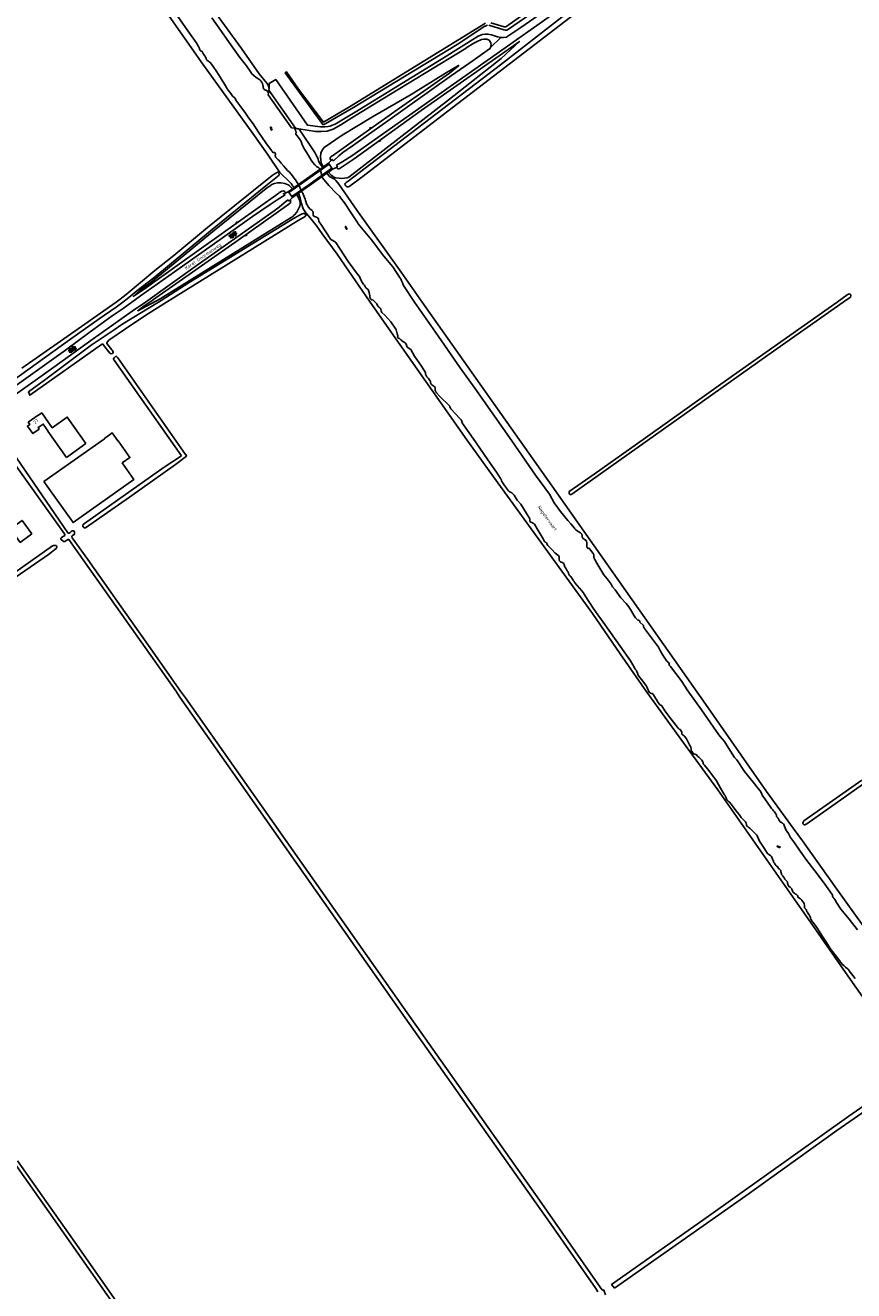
# Model space of a CAD drawing. Extents: x 168875 to 176000, y 513888 to 528000.
# Tile 18 of 106: x 173304 to 173919, y 518266 to 519205. Entities that reach past the tile are written whole.
import ezdxf

# ---------------------------------------------------------------- set-up
doc = ezdxf.new("R2010")
doc.units = 0
doc.header["$MEASUREMENT"] = 0
doc.layers.get('0').update_dxf_attribs({"linetype": 'CONTINUOUS'})
for name, color, linetype in [('BIJGEBOUW', 12, 'CONTINUOUS'), ('DAKRAND', 10, 'CONTINUOUS'), ('HOOFDGEBOUW', 1, 'CONTINUOUS'), ('HUISNUMMER', 7, 'CONTINUOUS'), ('INSTEEK_SLOOT', 72, 'CONTINUOUS'), ('KANT_VERHARDING', 252, 'CONTINUOUS'), ('KANT_WATER', 140, 'CONTINUOUS'), ('KUNSTWERK', 12, 'CONTINUOUS'), ('SEMANTIEK', 140, 'CONTINUOUS'), ('STRAATNAAM', 7, 'CONTINUOUS'), ('TALUD', 34, 'CONTINUOUS'), ('WATERLOOPNAAM', 7, 'CONTINUOUS')]:
    doc.layers.add(name, color=color, linetype=linetype)
doc.styles.add('ISOCP', font='ISOCP.shx', dxfattribs={"height": 1.8})

# ---------------------------------------------------------------- blocks, each defined once
blk = doc.blocks.new('S014')
at = {"color": 0}
for p, q in [((0, -0.75), (4.2, 1.67)), ((0, 0.65), (1.78, 1.67)), ((5.07, -1.52), (0, 1.4)), ((2.64, -1.52), (0, 0)), ((1.08, -1.52), (6.15, 1.4)), ((6.15, -0.75), (1.95, 1.67)), ((3.51, -1.52), (6.15, 0)), ((6.15, 0.65), (4.37, 1.67))]:
    blk.add_line(p, q, dxfattribs=at)
blk = doc.blocks.new('S04')
at = {"color": 0}
for p, q in [((0, 0.5), (0.5, 0.5)), ((0, 0.25), (1, 0.25)), ((0, 0), (0.5, 0)), ((0, -0.25), (1, -0.25)), ((0, -0.5), (0.5, -0.5))]:
    blk.add_line(p, q, dxfattribs=at)
blk = doc.blocks.new('S05')
at = {"color": 0}
for p, q in [((0.08, 0.3), (0.38, 0.59)), ((0.11, -0.19), (0.41, 0.09)), ((0.38, 0.59), (0.68, 0.71)), ((0.41, 0.09), (0.71, 0.21)), ((0.68, 0.71), (1.01, 0.62)), ((0.71, 0.21), (1.02, 0.12)), ((1.01, 0.62), (1.33, 0.37)), ((1.02, 0.12), (1.36, -0.12)), ((1.33, 0.37), (1.66, 0.13)), ((1.66, 0.13), (1.97, 0.04)), ((1.97, 0.04), (2.28, 0.16)), ((2.28, 0.16), (2.58, 0.44)), ((1.36, -0.12), (1.68, -0.37)), ((1.68, -0.37), (2, -0.46)), ((2, -0.46), (2.31, -0.33)), ((2.31, -0.33), (2.61, -0.05))]:
    blk.add_line(p, q, dxfattribs=at)

msp = doc.modelspace()

# ---------------------------------------------------------------- linework, layer by layer
at = {"layer": 'BIJGEBOUW'}
msp.add_lwpolyline([(173317.413, 518866.635), (173338.975, 518836.248), (173384.181, 518868.325), (173375.535, 518880.509), (173381.244, 518884.56), (173372.442, 518896.964), (173372.344, 518896.895), (173368.176, 518902.815), (173362.291, 518898.671), (173362.382, 518898.544), (173317.413, 518866.635)], dxfattribs=at)
at = {"layer": 'DAKRAND'}
msp.add_lwpolyline([(173308.5, 518827.8), (173299.8, 518821.5), (173292.5, 518831.5), (173301.2, 518837.8), (173308.5, 518827.8)], dxfattribs=at)
at = {"layer": 'HOOFDGEBOUW'}
for points in [[(173348.595, 518894.867), (173334.743, 518914.552), (173323.556, 518906.68), (173315.782, 518917.728), (173313.255, 518915.95), (173313.198, 518916.031), (173305.746, 518910.775)], [(173305.746, 518910.775), (173306.912, 518909.127), (173305.165, 518907.892), (173309.08, 518902.357), (173313.794, 518905.692), (173313.069, 518906.717), (173316.816, 518909.367), (173320.383, 518904.324), (173320.194, 518904.191)], [(173320.194, 518904.191), (173334.069, 518884.535)], [(173334.069, 518884.535), (173348.595, 518894.867)]]:
    msp.add_lwpolyline(points, dxfattribs=at)
at = {"layer": 'INSTEEK_SLOOT'}
for points in [[(173071.8, 519770.5), (173070.2, 519765.4), (173069.8, 519759), (173071, 519752.1), (173072.9, 519746.5), (173075, 519742.5), (173076.4, 519740.5), (173082.1, 519731.9), (173168.1, 519609), (173198.6, 519565.7), (173229.7, 519522), (173271, 519461.9), (173285.2, 519441.7), (173308.2, 519408.5), (173328.1, 519380.5), (173349, 519350.9), (173388.9, 519293.5), (173413.6, 519258.3), (173438.8, 519222.8), (173464.2, 519188.3), (173477.3, 519169.5), (173482.9, 519162.6), (173484, 519161), (173484.572, 519158.618)], [(173358.6, 519286.3), (173435.3, 519176.5), (173472.5, 519125), (173483.4, 519109.7), (173492.6, 519096.2), (173500, 519089), (173501, 519087.9), (173502.3, 519086.1), (173503.256, 519084.921)], [(173715.8, 519217.2), (173617.3, 519141.8), (173553.6, 519092.8), (173544.9, 519086.2), (173544.2, 519085.8), (173543.3, 519085.6), (173542.5, 519085.6), (173541.8, 519086), (173541.1, 519086.7), (173540.9, 519087.5), (173541.1, 519088.1), (173541.9, 519088.8), (173543.4, 519089.6), (173594.9, 519129), (173656.4, 519176.2), (173744.4, 519244.7)], [(173649.2, 519207.3), (173659.1, 519204.4), (173660.5, 519204.4), (173692.9, 519227.3)], [(173687.7, 519220), (173661.6, 519202), (173661.3, 519201.9), (173659.9, 519201.9), (173659, 519202.1), (173647.9, 519205.5)], [(173646.9, 519205.5), (173646, 519205.3), (173645.3, 519204.9), (173645.1, 519204.9), (173644.9, 519204.7), (173624.3, 519191.2), (173547.2, 519144.5), (173526.8, 519132.5), (173525.2, 519131.7), (173524.5, 519131.7), (173496.5, 519170.1), (173497.6, 519170.8), (173506.4, 519158), (173525.1, 519133.5), (173544.3, 519144.9), (173645.4, 519207.1)], [(173506.708, 519128.633), (173506.832, 519128.448)], [(173506.832, 519128.448), (173518.5, 519111.1), (173520.2, 519108.1), (173521, 519106.3), (173521.3, 519104.8), (173521.6, 519104), (173522.7, 519102.2), (173524.427, 519099.962)], [(173371.1, 519000), (173373.9, 519002), (173378.5, 519005.6), (173399.8, 519023.3), (173413.8, 519034.5), (173438.8, 519055.3), (173459.2, 519071.6), (173486.8, 519094), (173489.1, 519095.5), (173490, 519096), (173490.5, 519096.4), (173490.9, 519096.4), (173491.3, 519096.1), (173491.4, 519095.8), (173492, 519095.2), (173492.1, 519094.2), (173482.1, 519086.2), (173441.1, 519052.9), (173398.9, 519018), (173386.5, 519008.3), (173380.5, 519003.3), (173376.1, 519000)], [(173527.571, 519095.74), (173529.6, 519093.3), (173533.1, 519091.1), (173534.2, 519090.1), (173536.3, 519087.4), (173549.8, 519068.2), (173582.6, 519022.2), (173598.2, 519000)], [(173506.415, 519080.764), (173507.3, 519078.7), (173507.8, 519077.1), (173508.6, 519073.1), (173509.9, 519069.3), (173512, 519066.3), (173515.2, 519062.6), (173520.2, 519056.2), (173524.1, 519050.7), (173535.1, 519035.6), (173559.7, 519000)], [(173402.4, 519000), (173404.4, 519001.2), (173425.2, 519014.4), (173470.1, 519042), (173502.1, 519061.4), (173507.1, 519064.4), (173509.1, 519065.5), (173510.1, 519065.8), (173510.5, 519065.8), (173511.1, 519065.6), (173511.7, 519064.9), (173511.9, 519064.2), (173511.8, 519063.9), (173511.4, 519063.4), (173506.2, 519060.4), (173408.4, 519000)], [(173376.1, 519000), (173371.1, 518996.3), (173358.5, 518987.6), (173336.4, 518972), (173263.5, 518919.6)], [(173300.9, 518950.9), (173345.4, 518981.9), (173371.1, 519000)], [(173402.4, 519000), (173376.1, 518983.8), (173368.8, 518978.8), (173352.5, 518967.9), (173317.9, 518942), (173305.8, 518933.3), (173306.8, 518930.8), (173360.1, 518968.5), (173360.6, 518968.7), (173360.9, 518968.7), (173361.5, 518968.5), (173361.7, 518968), (173366.4, 518962), (173366.7, 518961.8), (173367.4, 518961.6), (173368.2, 518961.9), (173368.7, 518962.4), (173368.8, 518962.8), (173368.4, 518964), (173367.9, 518964.4), (173364.2, 518969.1), (173364.1, 518969.8), (173364.5, 518970.4), (173365.7, 518971.7), (173384.1, 518984.4), (173395, 518991.5), (173408.4, 519000)], [(173559.7, 519000), (173581.7, 518968.4), (173631.6, 518897.7), (173651.4, 518870.1), (173724.8, 518768.7), (173745.5, 518738.8), (173765.3, 518710.4), (173792.5, 518672.7), (173817.9, 518637.8), (173890.6, 518534), (173911.1, 518504.6), (173930.9, 518476.5), (173954.5, 518442.8), (173969.3, 518420.7), (173986.5, 518397.1), (174000, 518378)], [(173598.2, 519000), (173657.2, 518916.5), (173694.9, 518863.3), (173808.9, 518701.3), (173854.1, 518636.7), (173873.9, 518609.4), (173880.9, 518599.9), (173906.3, 518564.2), (173932.9, 518527.2), (173965.4, 518481.3), (174000, 518432.1)], [(173911.1, 519000), (173855.1, 518960.6), (173709.4, 518857.4), (173708.9, 518857.2), (173708, 518857.2), (173707.6, 518857.7), (173707.4, 518858.3), (173707.4, 518858.9), (173707.6, 518859.4), (173726.1, 518872.2), (173764.3, 518899.2), (173829.6, 518945.6), (173906.5, 519000)], [(173906.5, 519000), (173914.1, 519005.4), (173914.9, 519005.9), (173915.4, 519006.1), (173916.3, 519005.9), (173916.7, 519005.3), (173916.8, 519004.6), (173916.5, 519003.7), (173911.1, 519000)], [(173419.468, 518885.908), (173369.6, 518956.8), (173369.3, 518957), (173369.1, 518957.6), (173369.1, 518957.9), (173369.7, 518958.9), (173370.2, 518959.4), (173370.7, 518959.7), (173370.9, 518959.7), (173371.4, 518959.5), (173372.3, 518958.6), (173422.6, 518886.9), (173422.682, 518886.802)], [(173287.5, 518891.1), (173332.6, 518828)], [(173419.468, 518885.908), (173406.8, 518877.4), (173347.4, 518835.6), (173346.492, 518834.84)], [(173380.9, 518855.2), (173415.029, 518879.383), (173423.289, 518885.674), (173422.682, 518886.802)], [(173734.517, 518263.037), (173733.326, 518266.416), (173733.3, 518266.4), (173732.5, 518266.4), (173732.1, 518266.6), (173731.8, 518266.9), (173723.6, 518278.4), (173685.4, 518333.1), (173584.3, 518476.4), (173422.5, 518706.1), (173418.8, 518711), (173395, 518745), (173371.7, 518777.9), (173350.1, 518808.9), (173338.3, 518825), (173338.1, 518825.9), (173338.3, 518826.3), (173340, 518827.6), (173340.2, 518828.2), (173340.2, 518829.2), (173339.8, 518829.9), (173339.1, 518830.1), (173338.4, 518830.1), (173337.5, 518829.6), (173336.5, 518828.7), (173336.1, 518828.5), (173335.9, 518828.3), (173335.5, 518828.3), (173335.1, 518828.6), (173296.9, 518884.2)], [(173380.9, 518855.2), (173348.132, 518832.473), (173347.442, 518832.399), (173347.01, 518832.51), (173346.455, 518833.102), (173346.209, 518833.854), (173346.196, 518834.212), (173346.492, 518834.84)], [(173253.1, 518769.3), (173323.7, 518818.9), (173324.6, 518819.2), (173326.2, 518819.2), (173326.8, 518818.9), (173327, 518818.4), (173327, 518818), (173326.8, 518817.4), (173326.4, 518817), (173320.7, 518812.6), (173254.2, 518766.7)], [(173332.6, 518828), (173333, 518827.1), (173332.9, 518826.7), (173330.4, 518825.1), (173330, 518824.7), (173329.9, 518824.5), (173330, 518823.9), (173331.9, 518822.3), (173332.2, 518822.2), (173333, 518822.2), (173334.5, 518823.2), (173334.8, 518823.3), (173335.1, 518823.6), (173335.9, 518823.6), (173348.2, 518806), (173415.4, 518711.3), (173418.3, 518706.7), (173459, 518649), (173585.8, 518468.6), (173695.8, 518312.7), (173727.3, 518267.6), (173728.9, 518265.1)], [(173373.9, 518249.1), (173320.9, 518324.5), (173256.4, 518415.8), (173072.9, 518676.3), (173030.9, 518735.6), (173030.5, 518735.6), (173029.4, 518734.8), (173024.5, 518731.7), (172981, 518701.1), (172933, 518666.9), (172900.9, 518644.4), (172865, 518618.9), (172851, 518609.1), (172850.7, 518608.8), (172850.3, 518608.6), (172841.9, 518602.3), (172820, 518583.9), (172810.3, 518573.9), (172801.8, 518564.3), (172797.4, 518559), (172796.2, 518557.2), (172795.3, 518556.1)], [(173981.9, 518681.7), (173884, 518612.5), (173882.6, 518611.9), (173882, 518611.9), (173881.7, 518612), (173881.2, 518612.6), (173881.1, 518613), (173881.1, 518613.5), (173881.2, 518613.9), (173881.9, 518614.8), (173924.8, 518645.1)], [(173741.216, 518267.756), (173838.8, 518336.5), (173906.4, 518384.8), (173959.6, 518421.7), (173960.8, 518422.6), (173961, 518422.9), (173961, 518423.8), (173960.7, 518424.6), (173960.3, 518425), (173959.7, 518425.2), (173958.5, 518425.2), (173957, 518424.8), (173954.3, 518422.8), (173915.3, 518395.5), (173811, 518321.4), (173739.031, 518270.541), (173741.216, 518267.756)], [(173297.7, 518362.3), (173343.2, 518297.8), (173381.9, 518242.6)]]:
    msp.add_lwpolyline(points, dxfattribs=at)
at = {"layer": 'KANT_VERHARDING'}
for points in [[(173534.583, 519101.527), (173539.4, 519104.3), (173546, 519108.5), (173612.4, 519155.4), (173653.3, 519183.9), (173696, 519214.3), (173763.996, 519262.398), (173776.3, 519271.2), (173833.3, 519311.4), (174000, 519429.6)], [(173656.805, 519196.43), (173658.7, 519196.5), (173660.9, 519196.7), (173661.6, 519197.1), (173661.9, 519197.4), (173671.7, 519203.9), (173694.1, 519219.5), (173730.8, 519245.7), (173738.1, 519250.7), (173747.8, 519257.6), (173750.6, 519259.7), (173750.971, 519260.16)], [(173656.805, 519196.43), (173654.3, 519196.8), (173650.5, 519198), (173649.9, 519198.3), (173647.2, 519198.9), (173645.1, 519198.8), (173642.9, 519198.5), (173640, 519197.4), (173612.6, 519180.2), (173579.9, 519160.3), (173548.5, 519141), (173533.6, 519132), (173531, 519131), (173530.5, 519130.7), (173529.9, 519130.5), (173528.5, 519130.3), (173525.9, 519130.1), (173522.8, 519130.1), (173513.124, 519131.416), (173489.548, 519165.193), (173484.789, 519162.313), (173484.572, 519158.618)], [(173506.708, 519128.633), (173519.2, 519126.7), (173519.8, 519126.7), (173520.2, 519126.6), (173523.3, 519126.5), (173527.8, 519126.9), (173532.1, 519128.4), (173538, 519131.5), (173546.1, 519136.7), (173569.1, 519150.8), (173631, 519188.5), (173631.1, 519188.7), (173636.8, 519192.1), (173640.1, 519193.9), (173641.4, 519194.5), (173642.5, 519194.9), (173644.3, 519195.2), (173646.4, 519195.1), (173648, 519194.5), (173648.9, 519193.5), (173649.4, 519192.1), (173649.5, 519190.7), (173649.126, 519188.974)], [(173649.126, 519188.974), (173656.805, 519196.43)], [(173532.456, 519104.941), (173536.4, 519108.5), (173539.5, 519111), (173542.5, 519113.2), (173547.2, 519116.4), (173556.6, 519123.1), (173572.7, 519134.4), (173585.6, 519143.7), (173620.2, 519168.1), (173636.1, 519179.2), (173648.3, 519187.9), (173648.6, 519188), (173649.126, 519188.974)], [(173484.572, 519158.618), (173484.5, 519157.4)], [(173484.5, 519157.4), (173504.321, 519129.003), (173506.708, 519128.633)], [(173382.7, 519000), (173389, 519004.5), (173393.4, 519007.5), (173414.3, 519022.4), (173442.4, 519042.2), (173472.2, 519063.4), (173485.4, 519072.5), (173490.5, 519075.8), (173496.5, 519079.499)], [(173392.7, 519000), (173431.2, 519027.4), (173488.4, 519067.7), (173492, 519070.3), (173494.2, 519072.1), (173498.56, 519075.944)], [(173266, 518917.1), (173267.3, 518917.6), (173269.5, 518919.1), (173269.8, 518919.2), (173300.5, 518940.8), (173333.4, 518964.3), (173351.7, 518977.8), (173368, 518989.7), (173376.3, 518995.3), (173382.7, 519000)], [(173288.6, 518925.7), (173289.3, 518926.3), (173324.7, 518951.6), (173352.1, 518971.4), (173383, 518993.3), (173392.7, 519000)]]:
    msp.add_lwpolyline(points, dxfattribs=at)
at = {"layer": 'KANT_WATER'}
for points in [[(173416.4, 519212.7), (173424.2, 519201.3), (173430.4, 519192.7), (173432.2, 519189.6), (173432.7, 519188.7), (173433, 519188), (173433.1, 519187.6), (173433.2, 519187), (173433.6, 519186.5), (173434.4, 519186.3), (173434.9, 519186), (173436, 519184.1), (173436.8, 519182.7), (173437.4, 519181.9), (173437.6, 519181.5), (173437.8, 519180.9), (173438, 519180.2), (173438.3, 519179.7), (173438.7, 519179.3), (173439.5, 519178.7), (173440.1, 519178.2), (173441, 519177.5), (173443.1, 519174.8), (173445.9, 519170.9), (173448.2, 519166.9), (173451.4, 519161.8), (173453, 519159.3), (173453.5, 519158.2)], [(173442, 519211), (173449.3, 519200.9), (173456.8, 519190.1), (173463, 519181.5), (173467.8, 519175.3), (173471, 519170.7), (173471.9, 519169.5), (173473.4, 519168.1), (173475, 519166.8), (173476.2, 519165.9), (173477, 519165.4), (173477.8, 519165), (173478.3, 519164.4), (173478.7, 519163.9), (173479.1, 519163.3), (173479.4, 519162.8), (173479.6, 519162.3), (173479.8, 519161.9), (173480, 519161.1), (173480.1, 519160.4), (173480.1, 519159.4), (173480.2, 519159.2), (173480.4, 519158.6), (173480.6, 519158.2), (173481, 519157.8), (173481.4, 519157.5), (173481.8, 519157.4), (173482.1, 519157.2), (173482.7, 519157), (173483.1, 519156.9), (173484.13, 519155.183)], [(173453.5, 519158.2), (173454.1, 519157.2), (173456.1, 519154.9), (173457.2, 519153.4), (173457.8, 519152.7), (173458.4, 519152.1), (173458.8, 519151.9), (173459.1, 519151.7), (173459.5, 519151.3), (173459.7, 519150.6), (173460, 519149.9), (173462.9, 519146), (173467.1, 519140.1), (173469.5, 519136.4), (173472.7, 519132.4), (173476.8, 519126.2), (173482.2, 519118.3), (173486.4, 519112.6), (173486.8, 519112.1), (173486.9, 519111.9), (173486.9, 519111.6), (173487, 519111.4), (173487.2, 519111.2), (173487.6, 519111.1), (173487.9, 519111), (173488.2, 519111), (173488.5, 519111.1), (173488.9, 519110.9), (173489.1, 519110.6), (173489.3, 519110), (173489.3, 519109.6), (173489.2, 519109.1), (173489.2, 519108.7), (173489.3, 519108.1), (173489.4, 519107.7), (173489.6, 519107.3), (173491.1, 519105.8), (173491.8, 519105.2), (173492.6, 519104.4), (173493.6, 519103), (173495.5, 519100.9), (173496.8, 519099.4), (173498.4, 519097.7), (173499.7, 519096.3), (173501.1, 519094.8), (173502.1, 519093.6), (173503.1, 519092.2), (173504.2, 519090.8), (173505, 519089.5), (173506.39, 519087.148)], [(173484.5, 519157.4), (173484.13, 519155.183)], [(173484.13, 519155.183), (173483.9, 519153.8), (173501.3, 519129.4), (173503.598, 519129.005)], [(173503.598, 519129.005), (173504.2, 519127.6), (173504.6, 519126.6), (173504.7, 519126.4), (173504.6, 519124.7), (173507.1, 519121.2), (173508.4, 519119.2), (173509.5, 519116.1), (173511, 519113.4), (173513.8, 519108.7), (173515.8, 519105.4), (173517.2, 519103.5), (173518.7, 519101.8), (173519.8, 519100.7), (173520.9, 519100), (173521.6, 519099.5), (173522.434, 519098.546)], [(173506.832, 519128.448), (173503.598, 519129.005)], [(173522.434, 519098.546), (173524.019, 519093.225)], [(173524.019, 519093.225), (173524.3, 519092.1), (173529.1, 519086.6), (173534.4, 519080.8), (173536.9, 519078.5), (173538, 519077.2), (173540.7, 519073.6), (173545.8, 519065.8), (173550.2, 519059), (173550.8, 519058), (173560.6, 519046.2), (173569.9, 519034.1), (173576.5, 519026), (173582, 519017.7), (173582.4, 519017.1), (173582.7, 519016.5), (173582.9, 519015.7), (173583.6, 519014.2), (173584, 519013.4), (173584.4, 519012.3), (173592.6, 519000)], [(173506.39, 519087.148), (173508.595, 519082.307)], [(173508.595, 519082.307), (173508.9, 519081.9), (173509.3, 519081.2), (173509.6, 519080.7), (173509.9, 519080.1), (173510.2, 519079.6), (173510.4, 519078.8), (173511.3, 519076.3), (173511.6, 519075.4), (173511.8, 519074.6), (173512.4, 519072.9), (173512.8, 519072.1), (173513.1, 519071.6), (173513.8, 519070.5), (173514.9, 519069.2), (173516.6, 519067.9), (173516.7, 519067.7), (173517, 519067.2), (173517.3, 519066.4), (173517.3, 519065.8), (173517.4, 519065.2), (173517.4, 519064.7), (173517.6, 519064.1), (173517.9, 519063.7), (173518.3, 519063.4), (173519.1, 519063.2), (173519.8, 519063), (173520.5, 519062.6), (173521, 519062.2), (173521.3, 519061.4), (173521.5, 519059.9), (173523, 519057.7), (173530.6, 519046.5), (173533.6, 519044.8), (173534.3, 519044.1), (173543.4, 519030.1), (173550.3, 519020.6), (173551.7, 519018.9), (173552.3, 519017.8), (173552.6, 519017), (173553, 519016.3), (173553.2, 519015.6), (173553.4, 519015.1), (173554.4, 519013.4), (173554.8, 519012.9), (173555.4, 519012.4), (173555.8, 519011.9), (173556.1, 519011.3), (173556.4, 519010.9), (173556.7, 519010.4)], [(173556.7, 519010.4), (173556.9, 519010.1), (173557.3, 519009.9), (173557.5, 519009.9), (173558.2, 519009.2), (173558.7, 519007.9), (173559, 519007), (173559.3, 519005.9), (173559.4, 519004.6), (173559.5, 519003.7), (173559.7, 519003.2), (173559.8, 519002.7), (173560, 519002.4), (173560.1, 519002.1), (173560.3, 519001.9), (173560.5, 519001.8), (173560.9, 519001.7), (173561.9, 519001.3), (173562.4, 519001), (173562.7, 519000.6), (173563.3, 519000)], [(173580.2, 518974.5), (173580.2, 518975.1), (173580.1, 518975.7), (173579.8, 518976.4), (173579.5, 518977.4), (173579.2, 518978.3), (173579, 518979.3), (173578.7, 518979.8), (173575, 518985.3), (173570.5, 518990.3), (173568.4, 518992.3), (173568.1, 518992.8), (173567.9, 518993.5), (173567.7, 518994.5), (173567.5, 518995), (173566.9, 518995.6), (173566.1, 518996.2), (173565.6, 518996.7), (173565.4, 518997.2), (173565, 518997.8), (173564.6, 518998.7), (173564, 518999.3), (173563.7, 518999.7), (173563.3, 519000)], [(173720.9, 518817.4), (173720.8, 518817.6), (173720.8, 518818.1), (173720.7, 518818.3), (173720.7, 518819.3), (173720.6, 518819.9), (173720.6, 518821.3), (173720.4, 518822.5), (173720.1, 518823), (173719, 518823.8), (173717.7, 518824.6), (173717.3, 518825.1), (173717.2, 518825.5), (173717.2, 518826.4), (173717.1, 518826.8), (173716.9, 518827.2), (173716.8, 518827.6), (173716.4, 518828.1), (173715.8, 518828.7), (173714.8, 518829.3), (173713.5, 518830), (173712.5, 518830.9), (173711.8, 518831.6), (173711.4, 518832.2), (173708.8, 518835.2), (173706.5, 518837.9), (173701.1, 518844.5), (173696.4, 518850.9), (173692.8, 518857.3), (173682.4, 518871.5), (173665, 518897), (173637.4, 518936.1), (173626.5, 518951.1), (173608.3, 518977.7), (173592.6, 519000)], [(173619.1, 518921.7), (173618.9, 518922.3), (173618.8, 518922.7), (173611.3, 518930.2), (173609, 518932.7), (173608.6, 518933.1), (173608.3, 518933.5), (173608.2, 518933.9), (173608, 518934.3), (173608, 518935), (173607.9, 518935.6), (173607.9, 518936.2), (173607.8, 518936.6), (173607.7, 518937.1), (173607.3, 518937.3), (173606.9, 518937.6), (173606.3, 518937.9), (173605.8, 518938.2), (173605.3, 518938.7), (173604.9, 518939.2), (173604.6, 518939.8), (173604.5, 518940.3), (173604.4, 518940.9), (173604.3, 518941.4), (173604.1, 518941.8), (173602.9, 518943.1), (173601.8, 518944.5), (173601.2, 518945.4), (173600.9, 518946.4), (173600.7, 518947.6), (173600.2, 518948.5), (173597.8, 518952.3), (173592.6, 518959.9), (173589.8, 518964.7), (173587.2, 518966.5), (173586.7, 518968), (173586.3, 518969.1), (173585.7, 518969.7), (173584.9, 518970.2), (173584.5, 518970.5), (173583.9, 518970.8), (173583.3, 518971.2), (173582.9, 518971.7), (173582.5, 518972), (173582, 518972.5), (173581.5, 518972.8), (173580.8, 518973.1), (173580.2, 518973.5), (173580.1, 518973.9), (173580.2, 518974.5)], [(173691.2, 518820), (173690.9, 518820.8), (173690.7, 518821.2), (173690.4, 518821.3), (173690.1, 518821.5), (173689.9, 518821.6), (173689.6, 518821.7), (173689.2, 518822.1), (173688.7, 518823.1), (173688.5, 518823.7), (173688.2, 518824.3), (173683.8, 518831.7), (173681.7, 518835.1), (173681.2, 518835.4), (173680.8, 518835.8), (173680.3, 518836.1), (173679.8, 518836.3), (173679.1, 518836.5), (173678.7, 518836.8), (173678.4, 518837.1), (173678.3, 518837.4), (173678.2, 518837.8), (173678.2, 518839), (173675.5, 518843.5), (173671.5, 518849.8), (173669, 518852.9), (173666.6, 518856.5), (173664.8, 518858.3), (173664, 518858.8), (173663.3, 518859.2), (173662.7, 518859.5), (173662.4, 518859.9), (173659.5, 518863.9), (173657.5, 518866.8), (173657.3, 518867.3), (173657.3, 518867.7), (173657.2, 518868.1), (173656.8, 518868.5), (173656.6, 518869), (173654.1, 518872.9), (173646.7, 518883.7), (173636.3, 518898.6), (173629, 518908.9), (173628.2, 518909.9), (173627.6, 518912), (173627.3, 518912.5), (173626.3, 518913.5), (173619.7, 518920.8), (173619.3, 518921.3), (173619.1, 518921.7)], [(173717.9, 518784.3), (173717, 518785.7), (173713.4, 518789.6), (173711.8, 518791.6), (173711.1, 518792.4), (173710.7, 518793.1), (173710.4, 518793.6), (173710.1, 518794.3), (173709.6, 518795), (173709.2, 518795.6), (173708.7, 518796.3), (173708.2, 518796.8), (173707.8, 518797), (173707.5, 518797.5), (173707.3, 518798), (173707.1, 518798.4), (173707, 518798.9), (173706.7, 518799.4), (173706.5, 518799.9), (173706.1, 518800.5), (173705, 518802.4), (173704.3, 518803.4), (173704.1, 518803.9), (173704, 518804.3), (173703.9, 518804.8), (173703.9, 518805), (173703.8, 518805.3), (173703.5, 518805.7), (173703.3, 518806), (173703, 518806.2), (173702.7, 518806.5), (173702.3, 518806.7), (173701.5, 518806.9), (173701.1, 518807.1), (173700.8, 518807.3), (173700.3, 518807.8), (173700.1, 518808.1), (173700, 518808.4), (173700, 518809.3), (173700.1, 518810.1), (173700.1, 518810.9), (173699.9, 518811.4), (173699.7, 518811.7), (173699.5, 518811.9), (173699.2, 518812), (173696.8, 518813.9), (173695, 518815.9), (173692.4, 518818.4), (173691.7, 518819.3), (173691.2, 518820)], [(173774.6, 518742.2), (173774.3, 518742.8), (173774.2, 518743.2), (173773.9, 518743.7), (173768, 518751.7), (173763.4, 518757.6), (173763.1, 518758), (173762.9, 518758.4), (173762.8, 518758.8), (173762.6, 518759.4), (173762.6, 518760), (173762.5, 518760.1), (173760.1, 518762.4), (173759.9, 518762.9), (173759.8, 518763.3), (173759.6, 518763.5), (173759.3, 518763.7), (173758.8, 518763.7), (173758.5, 518763.9), (173758, 518764.3), (173756.7, 518765.6), (173755.8, 518767.1), (173753.8, 518770.4), (173751.9, 518773.6), (173749.9, 518776.1), (173746, 518780.3), (173741.6, 518786.2), (173739.8, 518788.6), (173738.6, 518790.5), (173735.7, 518794.5), (173733.3, 518797.5), (173731, 518801.1), (173728, 518806.1), (173726.8, 518808.4), (173726.1, 518809.9), (173725.9, 518810.3), (173725.9, 518811.1), (173725.8, 518811.6), (173725.8, 518812.3), (173725.5, 518812.8), (173725.3, 518813.2), (173723.7, 518815.4), (173722.9, 518816.6), (173722.6, 518817), (173722.4, 518817.2), (173721.8, 518817.2), (173721.7, 518817.1), (173721.3, 518817.1), (173721.1, 518817.2), (173720.9, 518817.4)], [(173791.3, 518679.4), (173791.2, 518680.2), (173791.1, 518680.5), (173790.9, 518681.2), (173790.5, 518681.9), (173789.9, 518682.6), (173789.2, 518682.9), (173788.4, 518683.6), (173783.3, 518690.3), (173778.6, 518696.5), (173776.4, 518700.1), (173776, 518700.4), (173775.5, 518700.6), (173775.1, 518700.8), (173774.8, 518701), (173773.7, 518702.7), (173770.1, 518708.3), (173769.8, 518708.7), (173769.6, 518709.1), (173769.1, 518709.3), (173768.6, 518709.4), (173767.9, 518709.6), (173767.7, 518709.7), (173767.1, 518710.2), (173766.7, 518710.8), (173766.5, 518711.4), (173766.1, 518712.2), (173766, 518712.5), (173765.7, 518713.1), (173765.5, 518713.8), (173765.2, 518714.2), (173764.9, 518714.7), (173762.1, 518718.4), (173759.2, 518722.3), (173758.7, 518723), (173758.4, 518723.7), (173757.9, 518725.3), (173757.5, 518726.2), (173757.3, 518726.7), (173756.5, 518727.5), (173756, 518728.5), (173754.9, 518730.6), (173753.1, 518733.5), (173745.4, 518744.6), (173734.1, 518760.5), (173730.4, 518765.7), (173728.9, 518767.8), (173725.4, 518772.8), (173719.4, 518781.8), (173717.9, 518784.3)], [(173864.8, 518613.9), (173864.3, 518614.1), (173863.7, 518614.7), (173863.4, 518615.1), (173863.2, 518615.8), (173863.1, 518616.3), (173862.8, 518616.6), (173862.5, 518617), (173861.8, 518617.7), (173861.6, 518618.3), (173861.4, 518619), (173861.2, 518619.5), (173860.9, 518620.1), (173860.1, 518621.5), (173859.3, 518622.3), (173858.9, 518622.9), (173858.3, 518623.4), (173857.8, 518624), (173854.5, 518628.6), (173853.3, 518630.5), (173852.3, 518631.8), (173851.2, 518633.4), (173850.3, 518635.4), (173849.3, 518637.1), (173847.8, 518638.8), (173844.1, 518643.6), (173837.7, 518651.5), (173832.6, 518659.4), (173831.9, 518660.4), (173830.3, 518661.9), (173825.5, 518669.2), (173822.8, 518673.8), (173819.3, 518677.7), (173816.9, 518681.2), (173805.9, 518697.3), (173795.6, 518711.3), (173790.6, 518718.9), (173782.7, 518729.5), (173782, 518730.2), (173781.8, 518731), (173781.7, 518731.5), (173781.5, 518732), (173781.4, 518732.4), (173781.1, 518732.7), (173780.5, 518732.9), (173780, 518733.4), (173777.1, 518737.9), (173775.4, 518740.8), (173774.9, 518741.8), (173774.6, 518742.2)], [(173825.7, 518629.5), (173825.1, 518630), (173824.7, 518630.5), (173824.4, 518631.1), (173824.1, 518631.8), (173823.7, 518632.7), (173823.3, 518633.7), (173822.9, 518634.2), (173822.5, 518634.9), (173819.9, 518639.1), (173816.9, 518644.5), (173813.4, 518649.3), (173810.2, 518653.5), (173808, 518656.1), (173807.4, 518656.9), (173807.1, 518657.5), (173807, 518658.1), (173806.7, 518658.6), (173806.1, 518659.8), (173805.5, 518660.3), (173805, 518660.8), (173804.4, 518661.6), (173803.7, 518662.2), (173803.1, 518662.7), (173802.6, 518663.2), (173802, 518663.7), (173801.5, 518664), (173800.8, 518664.2), (173800.4, 518664.3), (173799.9, 518664.6), (173799.5, 518665), (173798.6, 518666.2), (173798.4, 518666.7), (173798.2, 518667.3), (173798.1, 518667.7), (173798, 518668.3), (173797.9, 518669.2), (173797.8, 518669.6), (173797.6, 518669.9), (173797.2, 518670.7), (173796.5, 518672.2), (173795.5, 518674.2), (173794.7, 518675.7), (173794, 518676.8), (173793.5, 518677.5), (173793, 518677.9), (173792.3, 518678.4), (173791.9, 518678.5), (173791.5, 518678.8), (173791.3, 518679.4)], [(173862, 518581.1), (173861.5, 518581.2), (173861.1, 518581.6), (173860.7, 518582.1), (173860.2, 518582.8), (173859.9, 518583.5), (173859.6, 518584), (173859.4, 518584.5), (173859.3, 518585), (173859.1, 518585.5), (173858.9, 518585.9), (173858.6, 518586.4), (173858.3, 518587), (173857.7, 518588.4), (173857.4, 518588.8), (173857.1, 518589), (173856.6, 518589.3), (173856.2, 518589.5), (173855.7, 518589.8), (173855.3, 518590.1), (173854.9, 518590.5), (173852.3, 518594.5), (173848.9, 518599.7), (173847.5, 518603.3), (173846.8, 518604.3), (173845.1, 518605.8), (173844, 518607.1), (173843.1, 518608), (173841.9, 518609.1), (173841.3, 518609.6), (173841, 518609.9), (173840.2, 518610.5), (173840, 518610.5), (173839.7, 518610.7), (173839.3, 518611.1), (173839.2, 518611.4), (173839.2, 518612.2), (173839, 518613.2), (173838.8, 518613.6), (173838.4, 518614.2), (173838.1, 518614.6), (173836.8, 518615.8), (173835.2, 518617.4), (173833.7, 518619.4), (173832.3, 518621.3), (173830.6, 518623.4), (173829.4, 518625.2), (173827.8, 518627.1), (173826.5, 518628.6), (173825.7, 518629.5)], [(173921.7, 518533.8), (173915.5, 518541.8), (173909.2, 518549.2), (173906.1, 518554.2), (173904.9, 518556.3), (173904.1, 518557.5), (173903.7, 518558), (173903.4, 518558.5), (173903.2, 518559), (173903.1, 518559.8), (173902.9, 518560.2), (173896.8, 518568.5), (173890.1, 518577.6), (173884.1, 518585.3), (173879.2, 518592.4), (173874.9, 518598.4), (173872, 518602.5), (173870.3, 518605.3), (173868.5, 518608.2), (173867.6, 518610.4), (173867.3, 518611.2), (173867.1, 518611.7), (173866.7, 518612.5), (173866.5, 518612.7), (173865.7, 518613.3), (173865.2, 518613.6), (173864.8, 518613.9)], [(173876.3, 518560.1), (173876.1, 518560.3), (173875.7, 518560.4), (173875.4, 518560.6), (173875.2, 518560.8), (173874.9, 518561), (173874.5, 518561.4), (173874.2, 518561.6), (173874, 518561.7), (173873.8, 518562), (173873.6, 518562.2), (173873.4, 518562.5), (173873.3, 518562.8), (173873, 518564), (173872.9, 518564.3), (173872.7, 518564.6), (173872.4, 518564.9), (173871.6, 518565.5), (173871.2, 518565.7), (173870.8, 518566), (173870.5, 518566.3), (173870.4, 518566.6), (173870.1, 518567.1), (173869.9, 518567.7), (173869.7, 518568.4), (173869.7, 518569), (173869.6, 518569.5), (173869.4, 518569.9), (173868.8, 518570.5), (173868.4, 518570.7), (173868.1, 518571.1), (173867.6, 518571.6), (173867.4, 518572.1), (173867.1, 518572.7), (173866.7, 518573.1), (173866.2, 518574), (173865.7, 518574.4), (173865.3, 518575), (173865.1, 518575.6), (173864.9, 518576.3), (173864.8, 518576.9), (173864.6, 518577.6), (173864.4, 518578.1), (173864.1, 518578.6), (173863.7, 518578.9), (173863.4, 518579.2), (173863, 518579.5), (173862.8, 518579.8), (173862.6, 518580.3), (173862, 518581.1)], [(173919.9, 518497.8), (173915.6, 518503.4), (173914.9, 518504.4), (173914.3, 518505), (173912.8, 518506.3), (173911.7, 518507.2), (173910.7, 518508), (173909, 518509.8), (173908.2, 518511.1), (173901.4, 518520), (173898.7, 518524.5), (173895.3, 518529.6), (173893.3, 518533), (173891.9, 518534.9), (173889.4, 518538.4), (173888.4, 518539.6), (173888, 518540.2), (173887.7, 518540.6), (173887.4, 518541.1), (173887.1, 518541.9), (173886.7, 518542.9), (173886.1, 518544.6), (173885.7, 518545.1), (173884.9, 518546.3), (173884.5, 518547), (173884.1, 518547.5), (173883.8, 518548), (173883.7, 518548.5), (173883.5, 518549), (173882.3, 518550.2), (173882.3, 518552.2), (173882.1, 518553.2), (173882, 518553.5), (173880.2, 518555.9), (173879.3, 518556.8), (173878.8, 518557.1), (173878.6, 518557.3), (173877.7, 518557.9), (173877, 518559.3), (173876.6, 518559.9), (173876.3, 518560.1)]]:
    msp.add_lwpolyline(points, dxfattribs=at)
at = {"layer": 'KUNSTWERK'}
for points in [[(173499.394, 519081.231), (173529.294, 519102.375)], [(173525.248, 519100.551), (173528.8, 519103.1)], [(173528.8, 519103.1), (173530.616, 519104.989)], [(173529.294, 519102.375), (173528.8, 519103.1)], [(173531.316, 519099.41), (173529.294, 519102.375)], [(173532.456, 519104.941), (173531.3, 519105.7), (173530.616, 519104.989)], [(173534.583, 519101.527), (173535.409, 519100.278), (173534.714, 519099.985)], [(173501.538, 519078.326), (173514.1, 519087.1), (173525.9, 519095.6), (173531.316, 519099.41)], [(173522.434, 519098.546), (173506.39, 519087.148)], [(173508.595, 519082.307), (173524.019, 519093.225)], [(173522.434, 519098.546), (173524.427, 519099.962)], [(173524.019, 519093.225), (173527.571, 519095.74)], [(173524.427, 519099.962), (173525.248, 519100.551)], [(173527.571, 519095.74), (173528.629, 519096.498)], [(173528.629, 519096.498), (173531.767, 519098.748)], [(173531.767, 519098.748), (173531.316, 519099.41)], [(173534.714, 519099.985), (173531.769, 519098.745), (173531.767, 519098.748)], [(173498.9, 519081.9), (173501.967, 519084.006)], [(173501.967, 519084.006), (173503.256, 519084.921)], [(173506.39, 519087.148), (173503.256, 519084.921)], [(173506.415, 519080.764), (173508.595, 519082.307)], [(173497.144, 519081.18), (173495.243, 519080.4), (173496.5, 519079.499)], [(173498.9, 519081.9), (173497.144, 519081.18)], [(173498.56, 519075.944), (173499.4, 519074.907)], [(173498.9, 519081.9), (173499.394, 519081.231)], [(173501.538, 519078.326), (173499.394, 519081.231)], [(173499.4, 519074.907), (173500.36, 519075.937)], [(173500.36, 519075.937), (173502.014, 519077.68)], [(173501.538, 519078.326), (173502.014, 519077.68)], [(173502.014, 519077.68), (173504.966, 519079.749)], [(173504.966, 519079.749), (173506.415, 519080.764)]]:
    msp.add_lwpolyline(points, dxfattribs=at)
at = {"layer": 'TALUD'}
for points in [[(173528.629, 519096.498), (173530.8, 519094.2), (173531.9, 519093.4), (173532.3, 519093), (173534, 519092.3), (173536.7, 519091.9), (173538.7, 519091.8), (173542.5, 519092.1), (173543.9, 519092.7), (173618.5, 519150.5), (173657.1, 519180.8), (173670.6, 519193.5), (173655.5, 519182.8), (173597.6, 519142.2), (173547.9, 519106.2), (173537.5, 519099.4), (173537.2, 519099.1), (173536.4, 519098.9), (173535.7, 519098.9), (173534.714, 519099.985)], [(173525.248, 519100.551), (173524.1, 519101.7), (173523.4, 519103.4), (173522.9, 519107.7), (173523.1, 519110.6), (173524, 519112.8), (173525.5, 519114.8), (173538.9, 519123.9), (173561.5, 519137.4), (173590.2, 519154), (173615.7, 519170), (173625.4, 519175.7), (173625.3, 519175.3), (173618.5, 519169.8), (173602, 519158.2), (173581.4, 519144), (173550.7, 519122.2), (173533.5, 519109.8), (173533.1, 519109.4), (173530.7, 519108), (173530.1, 519107.1), (173529.9, 519106.6), (173530, 519105.8), (173530.616, 519104.989)], [(173497.144, 519081.18), (173496.4, 519081.8), (173496.2, 519082.1), (173495.8, 519082.4), (173495.4, 519082.5), (173494, 519082.2), (173493.6, 519082), (173493.1, 519081.9), (173492.8, 519081.6), (173492.2, 519081.3), (173491.9, 519080.9), (173491.1, 519080.3), (173418.1, 519028.4), (173391.8, 519009.5), (173383.7, 519004.1), (173389, 519009), (173396.7, 519014.6), (173417.4, 519031.3), (173441.3, 519051.1), (173483.6, 519085.2), (173485.8, 519086.6)], [(173485.8, 519086.6), (173486.1, 519086.9), (173488.5, 519087.9), (173491, 519088.5), (173493.5, 519088.6), (173496.3, 519088.1), (173498.7, 519087.1), (173499.6, 519086.5), (173500.5, 519085.4), (173501.967, 519084.006)], [(173396.1, 519000), (173391.2, 518996.6), (173387.1, 518993.5), (173403.7, 519002.3), (173502.9, 519064.1), (173503.1, 519064.5), (173503.5, 519064.8), (173505.1, 519066.8), (173506.5, 519069.1), (173507.4, 519071.1), (173507.7, 519072.5), (173507.7, 519074.5), (173506.7, 519077.2), (173504.966, 519079.749)], [(173499.2, 519072.6), (173499.3, 519072.8), (173499.8, 519073), (173500.3, 519073.5), (173500.5, 519073.9), (173500.6, 519075.2), (173500.36, 519075.937)], [(173396.1, 519000), (173400.5, 519003), (173461.6, 519045.9), (173499.2, 519072.6)]]:
    msp.add_lwpolyline(points, dxfattribs=at)

# ---------------------------------------------------------------- block references
at = {"layer": 'SEMANTIEK'}
for name, p, rotation in [('S05', (173485.386, 519129.832), 302.6429273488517), ('S05', (173540.813, 519055.809), 315.9560667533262), ('S014', (173455.398, 519047.885), 36.05890497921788), ('S014', (173340.95, 518966.6), 212.005383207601), ('S05', (173861.689, 518595.438), 0.3783997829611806)]:
    msp.add_blockref(name, p, dxfattribs=dict(at, rotation=rotation))
for p, xscale, yscale, rotation in [((173560.1, 519128.9), 0.9904544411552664, 0.9904544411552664, 125.1341930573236), ((173566.6, 519119.8), 1.009243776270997, 1.009243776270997, 306.3362425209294), ((173460.9, 519058.8), 1.009966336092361, 1.009966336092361, 125.3266445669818), ((173467.3, 519049.9), 1.008914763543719, 1.008914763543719, 305.4386530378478)]:
    msp.add_blockref('S04', p, dxfattribs=dict(at, xscale=xscale, yscale=yscale, rotation=rotation))

# ---------------------------------------------------------------- texts
at = {"layer": 'HUISNUMMER', "style": 'ISOCP'}
msp.add_text('27', height=2.5, rotation=35.201639, dxfattribs=at).set_placement((173310.541, 518909.186))
at = {"layer": 'STRAATNAAM', "style": 'ISOCP'}
msp.add_text('Karel Doormanweg', height=2.5, rotation=34.517289, dxfattribs=at).set_placement((173422.999, 519023.804))
at = {"layer": 'WATERLOOPNAAM', "style": 'ISOCP'}
msp.add_text('Nagelervaart', height=2.5, rotation=305.597874, dxfattribs=at).set_placement((173683.906, 518847.728))

doc.saveas('drawing.dxf')
